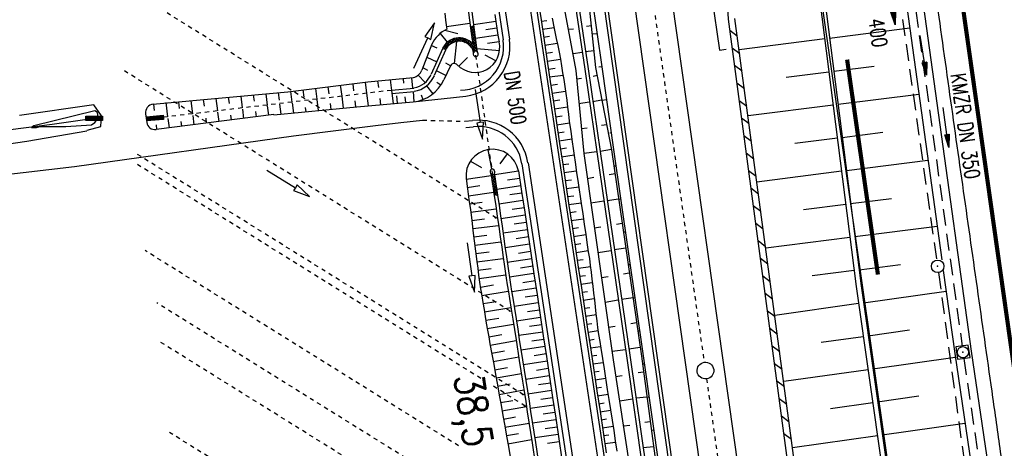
# Model space of a CAD drawing. Extents: x 446388 to 447135, y 445359 to 446567.
# Tile 68 of 80: x 446449 to 446567, y 446232 to 446283. Entities that reach past the tile are written whole.
import ezdxf
from ezdxf.enums import TextEntityAlignment as Align

# ---------------------------------------------------------------- set-up
doc = ezdxf.new("R2010")
doc.units = 0
doc.header["$LTSCALE"] = 2
doc.header["$MEASUREMENT"] = 0
for name, pattern in [('ACAD_ISO03W100', [0.5, 0.25, -0.25]), ('ACAD_ISO05W100', [0.5, 0.25, -0.25]), ('ACAD_ISO10W100W', [0.5, 0.25, -0.25]), ('AUSGEZOGEN', [0]), ('GEMARKBAB', [3.7, 2, -0.5, 0.1, -0.5, 0.1, -0.5]), ('GESTRICH-X2', [1.5, 1, -0.5]), ('PUNKTX2', [0.5, 0.25, -0.25]), ('STRICHLINIEX2', [0.5, 0.25, -0.25])]:
    doc.linetypes.add(name, pattern=pattern)
doc.layers.get('0').update_dxf_attribs({"linetype": 'AUSGEZOGEN'})
for name, color, linetype in [('202-GEMARKGRZ', 7, 'GEMARKBAB'), ('202-GRENZL-BAB', 7, 'AUSGEZOGEN'), ('BOESCHG', 250, 'AUSGEZOGEN'), ('DB-Ausläufe_Dränageleitungen', 15, 'CONTINUOUS'), ('DB-Bahnachse', 7, 'CONTINUOUS'), ('DB-Beschriftung', 15, 'CONTINUOUS'), ('DB-Bestand', 8, 'CONTINUOUS'), ('DB-Gleisachse', 7, 'CONTINUOUS'), ('DB-GRABEN', 15, 'AUSGEZOGEN'), ('DB-Kabelanlagen', 15, 'CONTINUOUS'), ('DB-Vorhandene_Dränageleitungen', 15, 'CONTINUOUS'), ('DB-Wegboeschungen', 15, 'CONTINUOUS'), ('DB-Wege', 15, 'CONTINUOUS'), ('FBRTOP', 250, 'AUSGEZOGEN'), ('KANAL', 7, 'GESTRICH-X2'), ('MULDE', 250, 'AUSGEZOGEN'), ('PFEIL', 7, 'CONTINUOUS'), ('PFEILTOP', 200, 'AUSGEZOGEN'), ('Rinne', 200, 'CONTINUOUS'), ('SCHSYMBOL', 200, 'AUSGEZOGEN'), ('TEXTO', 4, 'CONTINUOUS')]:
    doc.layers.add(name, color=color, linetype=linetype)
doc.styles.add('ROMANS', font='romans.shx', dxfattribs={"width": 0.8})

# ---------------------------------------------------------------- blocks, each defined once
blk = doc.blocks.new('GST')
at = {"color": 0}
blk.add_circle((0, 0), 0.75, dxfattribs=at)
blk.add_point((0, 0), dxfattribs=at)
blk = doc.blocks.new('10')
blk.add_blockref('GST', (0, 0))
blk = doc.blocks.new('20')
blk.add_lwpolyline([(-0.75, -0.75), (0.75, -0.75), (0.75, 0.75), (-0.75, 0.75)], close=True)
blk.add_circle((0, 0), 0.676)
blk.add_point((0, 0))
blk = doc.blocks.new('PFEIL2')
at = {"color": 0}
for p, q in [((0.88, 0), (-2.4, -0.01)), ((0.88, -0.27), (0.88, 0.28)), ((0.88, 0.28), (2.43, 0.01)), ((0.91, 0.27), (0.88, 0.26)), ((0.97, 0.26), (0.88, 0.25)), ((1.02, 0.25), (0.88, 0.23)), ((1.07, 0.24), (0.88, 0.21)), ((1.13, 0.23), (0.88, 0.19)), ((1.18, 0.22), (0.88, 0.17)), ((1.24, 0.21), (0.88, 0.15)), ((1.29, 0.21), (0.88, 0.14)), ((1.34, 0.2), (0.88, 0.12)), ((1.4, 0.19), (0.88, 0.1)), ((1.45, 0.18), (0.88, 0.08)), ((1.51, 0.17), (0.88, 0.06)), ((1.56, 0.16), (0.88, 0.04)), ((1.61, 0.15), (0.88, 0.02)), ((1.67, 0.14), (0.88, 0.01)), ((1.72, 0.13), (0.88, -0.01)), ((1.78, 0.12), (0.88, -0.03)), ((1.83, 0.11), (0.88, -0.05)), ((1.88, 0.1), (0.88, -0.07)), ((1.94, 0.09), (0.88, -0.09)), ((2.05, 0.08), (0.88, -0.12)), ((1.99, 0.08), (0.88, -0.11)), ((2.1, 0.07), (0.88, -0.14)), ((2.15, 0.06), (0.88, -0.16)), ((2.21, 0.05), (0.88, -0.18)), ((2.26, 0.04), (0.88, -0.2)), ((2.32, 0.03), (0.88, -0.22)), ((2.37, 0.02), (0.88, -0.23)), ((2.42, 0.01), (0.88, -0.25)), ((2.43, 0.01), (0.88, -0.27))]:
    blk.add_line(p, q, dxfattribs=at)
blk = doc.blocks.new('PRIM_T01_20')
at = {"layer": 'DB-Bestand', "color": 253, "linetype": 'Continuous'}
for points in [[(623.22, 88.81), (623.71, 88.74), (623.43, 86.76), (622.94, 86.83), (623.22, 88.81)], [(623.3, 88.8), (623.02, 86.82)], [(623.1, 86.81), (623.38, 88.79)], [(623.47, 88.78), (623.19, 86.8)], [(623.27, 86.79), (623.55, 88.77)], [(623.63, 88.76), (623.35, 86.78)]]:
    blk.add_lwpolyline(points, dxfattribs=at)
blk = doc.blocks.new('AUDIT_I_100816102112-0')
at = {"layer": 'DB-Beschriftung', "color": 201, "linetype": 'Continuous', "xscale": 999.9999999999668, "yscale": 1000, "zscale": 1000, "rotation": 4.999999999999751}
blk.add_blockref('PRIM_T01_20', (-504487, -292861), dxfattribs=at)
blk = doc.blocks.new('PRIM_T01_19')
at = {"layer": 'DB-Bestand', "color": 253, "linetype": 'Continuous'}
for points in [[(622.94, 81.35), (623.43, 81.28), (623.15, 79.29), (622.66, 79.36), (622.94, 81.35)], [(623.02, 81.33), (622.74, 79.35)], [(622.82, 79.34), (623.1, 81.32)], [(623.18, 81.31), (622.9, 79.33)], [(622.99, 79.32), (623.27, 81.3)], [(623.35, 81.29), (623.07, 79.31)]]:
    blk.add_lwpolyline(points, dxfattribs=at)
blk = doc.blocks.new('*X489')
at = {"color": 0, "linetype": 'ByBlock'}
for p, q in [((768587, 27544), (768564, 27567)), ((768634, 27551), (769041, 27957)), ((768644, 27879), (768721, 27956)), ((768893, 27557), (768693, 27757)), ((769209, 27558), (768812, 27956)), ((768958, 27557), (769361, 27959)), ((769526, 27560), (769128, 27958)), ((769279, 27559), (769681, 27961)), ((769842, 27562), (769444, 27960)), ((769599, 27561), (770001, 27963)), ((770158, 27564), (769761, 27962)), ((769919, 27563), (770321, 27965)), ((770475, 27566), (770077, 27964)), ((770239, 27565), (770641, 27967)), ((770791, 27568), (770393, 27965)), ((770559, 27566), (770961, 27969)), ((771107, 27570), (770710, 27967)), ((770879, 27568), (771163, 27852)), ((771163, 27832), (771026, 27969))]:
    blk.add_line(p, q, dxfattribs=at)
blk = doc.blocks.new('*X490')
at = {"color": 0, "linetype": 'ByBlock'}
for p, q in [((750657, 27711), (750916, 27970)), ((750741, 27571), (750657, 27656)), ((751061, 27569), (750659, 27972)), ((750835, 27571), (751232, 27968)), ((751382, 27567), (750979, 27970)), ((751151, 27569), (751548, 27966)), ((751702, 27565), (751299, 27968)), ((751467, 27567), (751864, 27964)), ((752023, 27563), (751620, 27965)), ((751783, 27564), (752180, 27961)), ((752343, 27560), (751940, 27963)), ((751946, 26455), (753444, 27953)), ((752099, 27562), (752496, 27959)), ((752664, 27558), (752261, 27961)), ((752663, 26922), (752380, 27205)), ((752390, 27216), (752565, 27392)), ((752415, 27560), (752812, 27957)), ((752820, 27083), (752537, 27366)), ((753195, 27345), (752581, 27959)), ((752997, 27225), (752711, 27511)), ((752731, 27558), (753128, 27955)), ((753415, 27443), (752902, 27956)), ((753104, 27294), (753776, 27967)), ((753663, 27513), (753222, 27954)), ((753672, 27822), (753543, 27952)), ((753635, 27507), (753730, 27602)), ((753845, 27968), (753838, 27975)), ((751831, 25703), (752275, 26147)), ((751850, 26040), (752488, 26678)), ((752231, 25763), (751864, 26130)), ((752257, 26056), (751925, 26388)), ((752320, 26311), (752010, 26621)), ((752412, 26537), (752115, 26833)), ((752527, 26740), (752239, 27028)), ((752263, 25413), (751833, 25843)), ((752430, 24928), (751844, 25514)), ((751857, 25411), (752231, 25785)), ((751914, 25150), (752250, 25486)), ((752985, 24055), (751925, 25115)), ((751996, 24914), (752309, 25226)), ((752099, 24698), (752397, 24996)), ((752220, 24501), (752509, 24790)), ((752780, 23941), (752221, 24501)), ((752359, 24321), (752643, 24605)), ((752513, 24158), (752796, 24441)), ((752685, 24011), (752970, 24297)), ((752872, 23881), (752885, 23893))]:
    blk.add_line(p, q, dxfattribs=at)

msp = doc.modelspace()

# ---------------------------------------------------------------- linework, layer by layer
at = {"layer": '202-GEMARKGRZ', "const_width": 0.5, "flags": 128}
msp.add_lwpolyline([(446552.24, 446252.36), (446548.55, 446278.13)], dxfattribs=at)
at = {"layer": '202-GRENZL-BAB', "flags": 128}
msp.add_lwpolyline([(446564.49, 446152.69), (446518.12, 446476.41)], dxfattribs=at)
at = {"layer": 'BOESCHG'}
for p, q in [((446546.45, 446280.72), (446556.05, 446281.94)), ((446535.61, 446279.35), (446545.87, 446280.65)), ((446545.86, 446280.65), (446545.87, 446280.65)), ((446541.26, 446276.03), (446546.37, 446276.68)), ((446546.37, 446276.68), (446546.37, 446276.68)), ((446546.95, 446276.75), (446551.78, 446277.36)), ((446547.46, 446272.78), (446557.15, 446274.01)), ((446536.68, 446271.42), (446546.87, 446272.72)), ((446546.87, 446272.72), (446546.87, 446272.72)), ((446542.29, 446268.1), (446547.38, 446268.75)), ((446547.38, 446268.75), (446547.38, 446268.75)), ((446547.96, 446268.81), (446552.83, 446269.43)), ((446548.47, 446264.85), (446558.24, 446266.09)), ((446537.74, 446263.49), (446547.88, 446264.78)), ((446547.88, 446264.78), (446547.88, 446264.78)), ((446548.97, 446260.88), (446553.88, 446261.5)), ((446543.33, 446260.17), (446548.39, 446260.81)), ((446548.39, 446260.81), (446548.39, 446260.81)), ((446549.48, 446256.91), (446559.34, 446258.16)), ((446538.8, 446255.56), (446548.89, 446256.84)), ((446548.89, 446256.84), (446548.89, 446256.84)), ((446549.98, 446252.94), (446554.93, 446253.57)), ((446544.36, 446252.24), (446549.4, 446252.88)), ((446549.4, 446252.88), (446549.4, 446252.88)), ((446550.51, 446248.98), (446560.41, 446250.38)), ((446539.88, 446247.48), (446549.93, 446248.91)), ((446549.93, 446248.91), (446549.93, 446248.91)), ((446545.45, 446244.24), (446550.49, 446244.95)), ((446550.49, 446244.95), (446550.49, 446244.95)), ((446551.08, 446245.02), (446556.02, 446245.72)), ((446551.64, 446241.06), (446561.51, 446242.46)), ((446540.95, 446239.56), (446551.06, 446240.99)), ((446551.05, 446240.99), (446551.06, 446240.99)), ((446552.2, 446237.1), (446557.15, 446237.8)), ((446546.55, 446236.31), (446551.62, 446237.03)), ((446551.62, 446237.03), (446551.62, 446237.03)), ((446552.76, 446233.14), (446562.67, 446234.55)), ((446542.01, 446231.63), (446552.18, 446233.07)), ((446552.18, 446233.07), (446552.18, 446233.07))]:
    msp.add_line(p, q, dxfattribs=at)
msp.add_lwpolyline([(446518.3, 446501.68), (446524.13, 446462.78), (446528.37, 446430.85), (446535.96, 446378.31), (446541.1, 446341.39), (446544.69, 446289.89), (446549.65, 446250.91), (446555.95, 446206.57), (446561.84, 446164.28), (446568.22, 446118.01), (446572.87, 446085.75, 0.000201), (446572.87, 446085.75), (446579.92, 446037.14), (446587.41, 445984.89), (446591.43, 445950.43)], format="xyb", dxfattribs=at)
msp.add_lwpolyline([(446518.89, 446501.77), (446524.71, 446462.86), (446528.96, 446430.93), (446536.54, 446378.4), (446541.69, 446341.46), (446545.28, 446289.94), (446550.23, 446250.99), (446556.53, 446206.65), (446562.43, 446164.36), (446568.8, 446118.09), (446573.45, 446085.84), (446580.5, 446037.22), (446587.99, 445984.97), (446592.02, 445950.5)], dxfattribs=at)
at = {"layer": 'DB-Ausläufe_Dränageleitungen', "linetype": 'Continuous'}
for centre in [(446506.45, 446259.17), (446508.12, 446247.99), (446509.7, 446237.97), (446509.91, 446236.62)]:
    msp.add_ellipse(centre, major_axis=(-0.0644, 0.0384), ratio=0.5, start_param=3.141593, end_param=9.424778, dxfattribs=at)
at = {"layer": 'DB-Bahnachse', "linetype": 'ACAD_ISO10W100W'}
for p, q in [((446517.67, 446338.87), (446531.42, 446241.84)), ((446531.7, 446239.86), (446545.46, 446142.83))]:
    msp.add_line(p, q, dxfattribs=at)
at = {"layer": 'DB-Bahnachse', "linetype": 'Continuous'}
msp.add_ellipse((446531.57, 446240.85), major_axis=(-0.707, 0.707), ratio=1, start_param=2.496493, end_param=8.779678, dxfattribs=at)
at = {"layer": 'DB-Bestand', "linetype": 'Continuous'}
for p, q in [((446481.53, 446274.27), (446491.13, 446275.47)), ((446490.79, 446275.43), (446490.96, 446274.1)), ((446491.13, 446275.47), (446496.56, 446275.98)), ((446492.28, 446275.58), (446492.38, 446274.79)), ((446493.77, 446275.72), (446493.93, 446274.45)), ((446495.33, 446275.84), (446495.39, 446275.31)), ((446496.33, 446275.94), (446496.47, 446274.72)), ((446465.36, 446272.79), (446481.53, 446274.27)), ((446481.86, 446274.31), (446482.02, 446273.04)), ((446483.34, 446274.5), (446483.45, 446273.65)), ((446484.83, 446274.69), (446485, 446273.4)), ((446486.32, 446274.87), (446486.43, 446274.03)), ((446487.81, 446275.06), (446487.98, 446273.75)), ((446489.3, 446275.24), (446489.4, 446274.41)), ((446493.93, 446274.49), (446496.63, 446274.73)), ((446493.93, 446274.45), (446494.14, 446272.86)), ((446493.98, 446274.09), (446496.68, 446274.33)), ((446496.68, 446273.09), (446496.58, 446274.32)), ((446468.41, 446273.07), (446468.51, 446272.27)), ((446469.9, 446273.2), (446470.1, 446271.63)), ((446471.39, 446273.34), (446471.5, 446272.55)), ((446472.89, 446273.48), (446473.08, 446271.99)), ((446474.38, 446273.62), (446474.48, 446272.87)), ((446475.88, 446273.75), (446476.06, 446272.35)), ((446477.37, 446273.89), (446477.47, 446273.15)), ((446478.87, 446274.03), (446479.04, 446272.69)), ((446480.36, 446274.17), (446480.48, 446273.27)), ((446485, 446273.34), (446485.17, 446272.02)), ((446487.98, 446273.75), (446488.16, 446272.31)), ((446489.56, 446273.2), (446489.65, 446272.46)), ((446489.78, 446272.47), (446496.55, 446273.07)), ((446490.96, 446274.1), (446491.15, 446272.59)), ((446492.55, 446273.48), (446492.64, 446272.73)), ((446494.68, 446272.92), (446494.6, 446273.79)), ((446495.68, 446272.99), (446495.6, 446273.68)), ((446496.55, 446273.07), (446502.84, 446273.75)), ((446458.26, 446272.71), (446449.38, 446271.42)), ((446458.4, 446272), (446451.1, 446270.2)), ((446459.19, 446271.41), (446458.26, 446272.71)), ((446458.7, 446271.8), (446458.4, 446272)), ((446465.42, 446272.79), (446465.51, 446272.05)), ((446466.9, 446272.98), (446467.12, 446271.28)), ((446476.08, 446272.21), (446476.22, 446271.08)), ((446477.63, 446271.9), (446477.71, 446271.27)), ((446479.05, 446272.59), (446479.19, 446271.46)), ((446479.85, 446271.5), (446489.78, 446272.47)), ((446480.54, 446272.78), (446480.69, 446271.58)), ((446482.03, 446272.96), (446482.19, 446271.73)), ((446483.61, 446272.41), (446483.68, 446271.87)), ((446486.58, 446272.87), (446486.67, 446272.17)), ((446453.3, 446270.38), (446458.3, 446271.1)), ((446458.4, 446270.6), (446458.8, 446271.1)), ((446458.8, 446271.2), (446458.7, 446271.8)), ((446458.8, 446271.1), (446458.8, 446271.2)), ((446459.11, 446270.11), (446459.19, 446271.41)), ((446464.47, 446271.65), (446464.61, 446270.6)), ((446479.85, 446271.55), (446465.73, 446269.75)), ((446467.15, 446271.07), (446467.29, 446269.95)), ((446468.71, 446270.7), (446468.78, 446270.14)), ((446470.12, 446271.45), (446470.27, 446270.33)), ((446471.68, 446271.12), (446471.75, 446270.52)), ((446473.1, 446271.83), (446473.24, 446270.71)), ((446474.66, 446271.48), (446474.73, 446270.9)), ((446495.05, 446270.61), (446497.68, 446270.87)), ((446443.9, 446269.19), (446453.3, 446270.38)), ((446450.26, 446268.36), (446457.45, 446269.61)), ((446451.1, 446270.2), (446450.8, 446270)), ((446450.8, 446270), (446451.4, 446270)), ((446451.4, 446270), (446451.8, 446270.1)), ((446451.8, 446270.1), (446454.9, 446270.1)), ((446454.9, 446270.1), (446458, 446270.3)), ((446457.46, 446269.67), (446459.11, 446270.11)), ((446458, 446270.3), (446458.4, 446270.6)), ((446465.73, 446270.32), (446465.8, 446269.76)), ((446482.2, 446269), (446492.03, 446270.24)), ((446492.03, 446270.24), (446495.05, 446270.61)), ((446440.62, 446266.98), (446450.26, 446268.36)), ((446455.97, 446265.32), (446482.2, 446269)), ((446431.65, 446262.43), (446455.97, 446265.32))]:
    msp.add_line(p, q, dxfattribs=at)
at = {"layer": 'DB-Bestand', "linetype": 'ACAD_ISO05W100'}
msp.add_line((446493.93, 446274.45), (446465.85, 446271.13), dxfattribs=at)
at = {"layer": 'DB-Bestand', "linetype": 'Continuous'}
for centre, start_param, end_param in [((446465.46, 446271.79), -0.693565, 0.925696), ((446465.6, 446270.74), 0.925696, 2.483001)]:
    msp.add_ellipse(centre, major_axis=(-0.707, 0.707), ratio=1, start_param=start_param, end_param=end_param, dxfattribs=at)
at = {"layer": 'DB-Gleisachse', "linetype": 'Continuous'}
for p, q in [((446502.98, 446426.48), (446544.71, 446132.09)), ((446507.44, 446427.11), (446549.16, 446132.74))]:
    msp.add_line(p, q, dxfattribs=at)
at = {"layer": 'DB-GRABEN', "linetype": 'Continuous'}
for p, q in [((446531.15, 446294.12), (446533.25, 446279.27)), ((446516.85, 446292.12), (446518.4, 446277.17)), ((446517.05, 446292.12), (446519.15, 446277.27)), ((446513.3, 446291.57), (446516.05, 446276.82)), ((446514.9, 446291.82), (446517.1, 446276.97)), ((446515.3, 446291.87), (446517.5, 446277.02)), ((446515.15, 446281.77), (446515.75, 446281.82)), ((446517.9, 446282.17), (446517.3, 446282.12)), ((446518.6, 446281.22), (446518, 446281.17)), ((446516.8, 446278.97), (446515.7, 446278.82)), ((446518.2, 446279.17), (446517.2, 446279.07)), ((446533.25, 446279.27), (446534.05, 446279.37)), ((446516.05, 446276.82), (446517, 446266.87)), ((446517.1, 446276.97), (446518.55, 446267.07)), ((446517.5, 446277.02), (446518.95, 446267.12)), ((446518.4, 446277.17), (446520.3, 446267.32)), ((446519.15, 446277.27), (446518.8, 446277.22)), ((446519.15, 446277.27), (446520.55, 446267.37)), ((446516.15, 446275.82), (446516.7, 446275.92)), ((446518.6, 446276.22), (446518.1, 446276.12)), ((446519.15, 446273.27), (446518.05, 446273.07)), ((446519.75, 446273.32), (446519.15, 446273.22)), ((446517.65, 446273.02), (446516.4, 446272.82)), ((446516.7, 446269.87), (446517.4, 446269.97)), ((446519.75, 446270.32), (446519.1, 446270.22)), ((446520.3, 446269.37), (446520.1, 446269.32)), ((446520.3, 446267.37), (446518.95, 446267.12)), ((446520.3, 446267.32), (446523.9, 446242.57)), ((446520.55, 446267.37), (446524.1, 446242.62)), ((446518.55, 446267.07), (446517, 446266.87)), ((446517, 446266.87), (446520.5, 446242.12)), ((446518.55, 446267.07), (446522.15, 446242.32)), ((446518.95, 446267.12), (446522.55, 446242.42)), ((446520.85, 446265.37), (446520.6, 446265.37)), ((446517.4, 446263.87), (446518.2, 446264.02)), ((446520.75, 446264.42), (446520.05, 446264.32)), ((446521.15, 446261.42), (446519.8, 446261.22)), ((446521.4, 446261.42), (446521.3, 446261.42)), ((446519.4, 446261.17), (446517.85, 446260.92)), ((446518.25, 446257.97), (446519.05, 446258.07)), ((446521.6, 446258.47), (446520.9, 446258.37)), ((446522, 446257.47), (446521.75, 446257.42)), ((446522.05, 446255.52), (446520.65, 446255.32)), ((446520.25, 446255.22), (446518.7, 446254.97)), ((446522.55, 446253.52), (446522.45, 446253.52)), ((446519.1, 446252.02), (446519.9, 446252.12)), ((446522.45, 446252.52), (446521.75, 446252.42)), ((446522.9, 446249.57), (446521.5, 446249.37)), ((446523.1, 446249.57), (446522.9, 446249.52)), ((446521.1, 446249.27), (446519.55, 446249.02)), ((446519.95, 446246.07), (446520.75, 446246.17)), ((446523.3, 446246.57), (446522.65, 446246.47)), ((446523.65, 446245.57), (446523.55, 446245.57)), ((446523.75, 446243.62), (446522.4, 446243.42)), ((446522, 446243.32), (446520.4, 446243.12)), ((446522.55, 446242.42), (446525.28, 446223.39)), ((446523.9, 446242.57), (446527.25, 446217.82)), ((446524.1, 446242.62), (446527.6, 446217.87)), ((446520.5, 446242.12), (446524.35, 446217.42)), ((446522.15, 446242.32), (446524.87, 446223.38)), ((446524.2, 446241.62), (446524.05, 446241.62)), ((446520.8, 446240.12), (446521.6, 446240.27)), ((446524.15, 446240.67), (446523.5, 446240.57)), ((446524.55, 446237.67), (446523.25, 446237.52)), ((446524.8, 446237.67), (446524.7, 446237.67)), ((446522.85, 446237.42), (446521.3, 446237.17)), ((446521.75, 446234.22), (446522.5, 446234.32)), ((446524.95, 446234.72), (446524.3, 446234.62)), ((446525.35, 446233.72), (446525.1, 446233.67)), ((446525.35, 446231.72), (446524.1, 446231.57))]:
    msp.add_line(p, q, dxfattribs=at)
at = {"layer": 'DB-Kabelanlagen', "linetype": 'Continuous'}
for p, q in [((446499.37, 446425.97), (446556.63, 446021.94)), ((446499.76, 446426.02), (446557.03, 446021.99))]:
    msp.add_line(p, q, dxfattribs=at)
at = {"layer": 'DB-Vorhandene_Dränageleitungen', "linetype": 'ACAD_ISO03W100'}
for p, q in [((446506.52, 446259.14), (446460.04, 446288.1)), ((446508.19, 446247.96), (446461.83, 446276.85)), ((446509.77, 446237.94), (446463.41, 446266.83)), ((446504.66, 446239.9), (446463.18, 446265.75)), ((446501.99, 446231.82), (446464.41, 446255.24)), ((446512.62, 446219.8), (446465.84, 446248.95)), ((446513.41, 446214.87), (446466.09, 446244.36)), ((446509.98, 446236.59), (446505.82, 446239.18)), ((446515.25, 446203.57), (446467.35, 446233.42))]:
    msp.add_line(p, q, dxfattribs=at)
at = {"layer": 'DB-Vorhandene_Dränageleitungen', "linetype": 'Continuous'}
for p, q in [((446479.02, 446264.86), (446482.43, 446262.76)), ((446482.43, 446262.76), (446482.22, 446262.42)), ((446482.22, 446262.42), (446484.13, 446261.71)), ((446482.64, 446263.1), (446482.43, 446262.76)), ((446484.13, 446261.71), (446482.64, 446263.1))]:
    msp.add_line(p, q, dxfattribs=at)
at = {"layer": 'DB-Wegboeschungen', "linetype": 'Continuous'}
for p, q in [((446500.32, 446283.69), (446500.43, 446282.87)), ((446503.13, 446284.12), (446503.46, 446281.64)), ((446503.52, 446284.18), (446503.86, 446281.7)), ((446511.68, 446284.14), (446511.87, 446282.9)), ((446499.12, 446282.55), (446497.93, 446280.89)), ((446498.65, 446280.56), (446499.12, 446282.55)), ((446500.43, 446282.87), (446500.55, 446282.04)), ((446500.54, 446282.1), (446503.34, 446282.52)), ((446506.47, 446282.72), (446503.78, 446282.31)), ((446506.34, 446283.54), (446506.47, 446282.72)), ((446506.47, 446282.72), (446506.59, 446281.9)), ((446511.87, 446282.9), (446512.24, 446280.43)), ((446511.89, 446282.73), (446512.56, 446282.83)), ((446513.2, 446283.11), (446513.45, 446281.88)), ((446500.35, 446281.66), (446501.91, 446281.27)), ((446500.55, 446282.04), (446500.59, 446281.78)), ((446503.46, 446281.64), (446503.68, 446280.04)), ((446503.86, 446281.7), (446504.19, 446279.21)), ((446506.59, 446281.9), (446505.24, 446281.69)), ((446506.59, 446281.9), (446506.71, 446281.08)), ((446512.03, 446281.78), (446513.43, 446281.98)), ((446513.45, 446281.88), (446513.7, 446280.65)), ((446496.62, 446277.09), (446498.29, 446280.73)), ((446497.93, 446280.89), (446498.29, 446280.73)), ((446498.29, 446280.73), (446498.65, 446280.56)), ((446499.78, 446281.27), (446500.63, 446280.21)), ((446501.51, 446277.67), (446501.77, 446280.32)), ((446506.71, 446281.08), (446504, 446280.67)), ((446506.84, 446280.26), (446505.47, 446280.05)), ((446506.71, 446281.08), (446506.84, 446280.26)), ((446512.18, 446280.82), (446512.9, 446280.93)), ((446512.24, 446280.43), (446512.61, 446277.96)), ((446513.7, 446280.65), (446513.87, 446279.83)), ((446498.8, 446279.97), (446497.58, 446276.86)), ((446500.05, 446279.42), (446498.71, 446276.37)), ((446498.75, 446279.84), (446499.37, 446279.55)), ((446500.41, 446279.26), (446499.08, 446276.21)), ((446503.8, 446279.03), (446503.8, 446278.93)), ((446506.9, 446279.19), (446504.16, 446279.42)), ((446504.19, 446279.21), (446504.25, 446279)), ((446512.32, 446279.87), (446513.82, 446280.09)), ((446512.47, 446278.91), (446513.24, 446279.03)), ((446513.87, 446279.83), (446514.04, 446279.02)), ((446514.04, 446279.02), (446514.19, 446278.2)), ((446498.2, 446278.44), (446499.37, 446277.87)), ((446502.03, 446277.33), (446503.04, 446278.37)), ((446506.45, 446277.97), (446505.17, 446278.68)), ((446512.61, 446277.96), (446514.2, 446278.19)), ((446512.61, 446277.96), (446512.98, 446275.49)), ((446514.19, 446278.2), (446514.33, 446277.38)), ((446497.7, 446277.17), (446498.26, 446276.88)), ((446500.45, 446276.22), (446499.34, 446276.8)), ((446501.02, 446277.39), (446500.21, 446275.71)), ((446501.02, 446277.39), (446500.44, 446277.69)), ((446512.75, 446277), (446513.56, 446277.12)), ((446514.33, 446277.38), (446514.46, 446276.55)), ((446497.15, 446276.28), (446498, 446275.39)), ((446499.37, 446275.44), (446499.88, 446275.11)), ((446512.9, 446276.05), (446514.51, 446276.28)), ((446512.98, 446275.49), (446513.35, 446273.02)), ((446514.46, 446276.55), (446514.59, 446275.73)), ((446514.59, 446275.73), (446514.72, 446274.91)), ((446498.15, 446275), (446498.9, 446274.02)), ((446503.98, 446274.55), (446504.57, 446270.59)), ((446513.04, 446275.09), (446513.85, 446275.21)), ((446513.19, 446274.13), (446514.8, 446274.37)), ((446514.72, 446274.91), (446514.84, 446274.08)), ((446497.49, 446273.92), (446497.71, 446273.34)), ((446513.33, 446273.18), (446514.13, 446273.3)), ((446514.84, 446274.08), (446514.96, 446273.26)), ((446514.96, 446273.26), (446515.06, 446272.43)), ((446513.35, 446273.02), (446513.73, 446270.54)), ((446513.47, 446272.22), (446515.06, 446272.46)), ((446515.06, 446272.43), (446515.16, 446271.6)), ((446513.62, 446271.27), (446514.4, 446271.38)), ((446515.16, 446271.6), (446515.26, 446270.77)), ((446515.26, 446270.77), (446515.42, 446269.53)), ((446504.57, 446270.59), (446504.17, 446270.53)), ((446504.17, 446270.53), (446504.86, 446268.61)), ((446504.96, 446270.65), (446504.57, 446270.59)), ((446504.86, 446268.61), (446504.96, 446270.65)), ((446513.73, 446270.54), (446514.1, 446268.07)), ((446513.76, 446270.31), (446515.29, 446270.54)), ((446515.42, 446269.53), (446515.58, 446268.29)), ((446513.9, 446269.36), (446514.66, 446269.47)), ((446514.05, 446268.4), (446515.54, 446268.62)), ((446505.49, 446267.33), (446505.94, 446265.03)), ((446514.1, 446268.07), (446514.47, 446265.6)), ((446514.19, 446267.45), (446514.93, 446267.55)), ((446515.58, 446268.29), (446515.7, 446267.47)), ((446515.7, 446267.47), (446515.82, 446266.65)), ((446507.8, 446266.85), (446506.95, 446265.65)), ((446514.34, 446266.49), (446515.82, 446266.71)), ((446515.82, 446266.65), (446515.95, 446265.82)), ((446503.4, 446265.96), (446504.74, 446265.18)), ((446509.16, 446264.8), (446509.53, 446262.33)), ((446514.47, 446265.6), (446514.84, 446263.13)), ((446514.48, 446265.54), (446515.22, 446265.64)), ((446514.62, 446264.58), (446516.1, 446264.8)), ((446515.95, 446265.82), (446516.13, 446264.58)), ((446502.89, 446263.86), (446503.06, 446262.62)), ((446502.9, 446263.81), (446505.91, 446264.23)), ((446505.9, 446264.3), (446505.84, 446264.49)), ((446505.9, 446264.3), (446506.26, 446261.83)), ((446506.29, 446264.36), (446506.29, 446264.55)), ((446506.29, 446264.37), (446506.66, 446261.89)), ((446509.17, 446264.76), (446506.3, 446264.32)), ((446509.3, 446263.88), (446507.86, 446263.66)), ((446514.77, 446263.62), (446515.5, 446263.73)), ((446516.13, 446264.58), (446516.31, 446263.35)), ((446503.03, 446262.81), (446504.54, 446263.02)), ((446503.06, 446262.62), (446503.23, 446261.38)), ((446509.43, 446263), (446506.56, 446262.57)), ((446514.84, 446263.13), (446515.21, 446260.65)), ((446514.91, 446262.67), (446516.38, 446262.88)), ((446516.31, 446263.35), (446516.68, 446260.87)), ((446503.17, 446261.82), (446506.2, 446262.24)), ((446503.23, 446261.38), (446503.4, 446260.14)), ((446506.26, 446261.83), (446506.44, 446260.6)), ((446506.66, 446261.89), (446506.84, 446260.66)), ((446509.7, 446261.25), (446506.81, 446260.82)), ((446509.57, 446262.13), (446508.13, 446261.91)), ((446509.53, 446262.33), (446509.91, 446259.86)), ((446515.06, 446261.71), (446515.79, 446261.82)), ((446503.3, 446260.84), (446504.83, 446261.04)), ((446503.4, 446260.14), (446503.56, 446258.9)), ((446503.43, 446259.85), (446506.49, 446260.24)), ((446506.44, 446260.6), (446506.62, 446259.36)), ((446506.84, 446260.66), (446507.02, 446259.42)), ((446509.83, 446260.37), (446508.39, 446260.16)), ((446515.2, 446260.76), (446516.66, 446260.97)), ((446515.21, 446260.65), (446515.59, 446258.18)), ((446516.68, 446260.87), (446516.86, 446259.64)), ((446503.56, 446258.86), (446505.1, 446259.05)), ((446503.56, 446258.9), (446503.71, 446257.66)), ((446506.62, 446259.36), (446506.8, 446258.12)), ((446507.02, 446259.42), (446507.2, 446258.18)), ((446509.96, 446259.5), (446507.07, 446259.06)), ((446509.91, 446259.86), (446510.28, 446257.38)), ((446515.34, 446259.8), (446516.07, 446259.91)), ((446515.49, 446258.85), (446516.95, 446259.06)), ((446516.86, 446259.64), (446517.04, 446258.4)), ((446503.69, 446257.87), (446506.78, 446258.25)), ((446506.8, 446258.12), (446506.98, 446256.89)), ((446507.2, 446258.18), (446507.37, 446256.95)), ((446510.23, 446257.74), (446507.32, 446257.31)), ((446510.09, 446258.62), (446508.64, 446258.4)), ((446515.59, 446258.18), (446515.96, 446255.71)), ((446515.63, 446257.89), (446516.36, 446258)), ((446517.04, 446258.4), (446517.23, 446257.16)), ((446503.71, 446257.66), (446503.87, 446256.42)), ((446503.81, 446256.87), (446505.37, 446257.07)), ((446506.98, 446256.89), (446507.16, 446255.65)), ((446507.37, 446256.95), (446507.55, 446255.71)), ((446510.36, 446256.87), (446508.9, 446256.65)), ((446510.28, 446257.38), (446510.65, 446254.91)), ((446515.77, 446256.94), (446517.23, 446257.15)), ((446517.23, 446257.16), (446517.41, 446255.93)), ((446503.01, 446256.16), (446503.59, 446252.21)), ((446503.87, 446256.42), (446504.02, 446255.18)), ((446503.94, 446255.88), (446507.07, 446256.27)), ((446507.16, 446255.65), (446507.33, 446254.41)), ((446507.55, 446255.71), (446507.73, 446254.47)), ((446510.49, 446255.99), (446507.57, 446255.55)), ((446515.92, 446255.98), (446516.64, 446256.09)), ((446515.96, 446255.71), (446516.33, 446253.24)), ((446517.41, 446255.93), (446517.53, 446255.1)), ((446504.02, 446255.18), (446504.18, 446253.94)), ((446504.06, 446254.89), (446505.64, 446255.08)), ((446504.19, 446253.89), (446507.35, 446254.28)), ((446507.33, 446254.41), (446507.45, 446253.59)), ((446507.73, 446254.47), (446507.84, 446253.65)), ((446510.75, 446254.24), (446507.82, 446253.79)), ((446510.62, 446255.11), (446509.16, 446254.89)), ((446510.65, 446254.91), (446511.02, 446252.44)), ((446516.06, 446255.02), (446517.51, 446255.24)), ((446516.21, 446254.07), (446516.93, 446254.17)), ((446517.53, 446255.1), (446517.66, 446254.28)), ((446517.66, 446254.28), (446517.77, 446253.45)), ((446504.18, 446253.94), (446504.28, 446253.11)), ((446504.28, 446253.11), (446504.39, 446252.28)), ((446504.31, 446252.89), (446505.9, 446253.09)), ((446507.45, 446253.59), (446507.56, 446252.76)), ((446507.84, 446253.65), (446507.96, 446252.82)), ((446510.89, 446253.36), (446509.41, 446253.14)), ((446516.33, 446253.24), (446516.7, 446250.77)), ((446516.35, 446253.11), (446517.79, 446253.32)), ((446517.77, 446253.45), (446517.87, 446252.63)), ((446503.59, 446252.21), (446503.2, 446252.15)), ((446503.2, 446252.15), (446503.88, 446250.23)), ((446503.99, 446252.26), (446503.59, 446252.21)), ((446503.88, 446250.23), (446503.99, 446252.26)), ((446504.39, 446252.28), (446504.5, 446251.46)), ((446504.44, 446251.87), (446507.63, 446252.32)), ((446507.56, 446252.76), (446507.68, 446251.94)), ((446507.68, 446251.94), (446507.81, 446251.11)), ((446507.96, 446252.82), (446508.08, 446252)), ((446511.02, 446252.48), (446508.07, 446252.04)), ((446508.08, 446252), (446508.21, 446251.17)), ((446511.02, 446252.44), (446511.4, 446249.97)), ((446516.49, 446252.16), (446517.2, 446252.26)), ((446517.87, 446252.63), (446517.97, 446251.8)), ((446504.5, 446251.46), (446504.63, 446250.63)), ((446504.6, 446250.86), (446506.18, 446251.11)), ((446504.63, 446250.63), (446504.77, 446249.81)), ((446507.81, 446251.11), (446507.95, 446250.29)), ((446508.21, 446251.17), (446508.34, 446250.35)), ((446511.28, 446250.73), (446508.35, 446250.29)), ((446511.15, 446251.61), (446509.68, 446251.38)), ((446516.64, 446251.2), (446518.01, 446251.4)), ((446516.7, 446250.77), (446517.08, 446248.29)), ((446517.97, 446251.8), (446518.06, 446250.97)), ((446518.06, 446250.97), (446518.16, 446250.14)), ((446504.76, 446249.86), (446507.93, 446250.38)), ((446504.77, 446249.81), (446504.91, 446248.99)), ((446507.95, 446250.29), (446508.08, 446249.47)), ((446508.08, 446249.47), (446508.28, 446248.23)), ((446508.34, 446250.35), (446508.48, 446249.53)), ((446508.48, 446249.53), (446508.68, 446248.29)), ((446511.41, 446249.85), (446509.95, 446249.63)), ((446511.4, 446249.97), (446511.77, 446247.49)), ((446516.78, 446250.25), (446517.45, 446250.34)), ((446516.93, 446249.29), (446518.24, 446249.48)), ((446518.16, 446250.14), (446518.26, 446249.31)), ((446504.91, 446248.99), (446505.04, 446248.17)), ((446504.93, 446248.87), (446506.51, 446249.13)), ((446505.09, 446247.88), (446508.25, 446248.4)), ((446511.54, 446248.98), (446508.64, 446248.54)), ((446508.68, 446248.29), (446508.87, 446247.06)), ((446517.07, 446248.34), (446517.71, 446248.43)), ((446517.08, 446248.29), (446517.45, 446245.82)), ((446518.26, 446249.31), (446518.36, 446248.49)), ((446518.36, 446248.49), (446518.45, 446247.66)), ((446505.04, 446248.17), (446505.17, 446247.34)), ((446505.17, 446247.34), (446505.31, 446246.52)), ((446505.25, 446246.89), (446506.83, 446247.15)), ((446508.28, 446248.23), (446508.48, 446247)), ((446511.81, 446247.22), (446508.91, 446246.79)), ((446511.68, 446248.1), (446510.23, 446247.88)), ((446511.77, 446247.49), (446512.14, 446245.02)), ((446517.21, 446247.38), (446518.46, 446247.56)), ((446518.45, 446247.66), (446518.55, 446246.83)), ((446505.31, 446246.52), (446505.45, 446245.7)), ((446505.42, 446245.89), (446508.57, 446246.43)), ((446508.48, 446247), (446508.67, 446245.76)), ((446508.87, 446247.06), (446509.07, 446245.82)), ((446511.94, 446246.35), (446510.5, 446246.13)), ((446517.36, 446246.42), (446517.97, 446246.51)), ((446518.55, 446246.83), (446518.65, 446246)), ((446518.65, 446246), (446518.77, 446245.18)), ((446505.45, 446245.7), (446505.6, 446244.88)), ((446505.6, 446244.9), (446507.16, 446245.17)), ((446505.6, 446244.88), (446505.75, 446244.06)), ((446508.67, 446245.76), (446508.87, 446244.53)), ((446509.07, 446245.82), (446509.26, 446244.59)), ((446512.07, 446245.47), (446509.19, 446245.04)), ((446512.14, 446245.02), (446512.51, 446242.55)), ((446517.45, 446245.82), (446517.82, 446243.35)), ((446517.5, 446245.47), (446518.7, 446245.64)), ((446518.77, 446245.18), (446518.9, 446244.35)), ((446505.75, 446244.06), (446505.97, 446242.83)), ((446505.78, 446243.91), (446508.88, 446244.46)), ((446508.87, 446244.53), (446509.26, 446242.06)), ((446509.26, 446244.59), (446509.66, 446242.12)), ((446512.34, 446243.72), (446509.47, 446243.29)), ((446512.2, 446244.59), (446510.77, 446244.38)), ((446517.64, 446244.51), (446518.24, 446244.6)), ((446517.79, 446243.56), (446519, 446243.73)), ((446518.9, 446244.35), (446519.03, 446243.53)), ((446505.96, 446242.92), (446507.5, 446243.2)), ((446505.97, 446242.83), (446506.2, 446241.6)), ((446506.14, 446241.94), (446509.2, 446242.48)), ((446512.47, 446242.84), (446511.04, 446242.62)), ((446512.51, 446242.55), (446512.88, 446240.08)), ((446517.82, 446243.35), (446518.19, 446240.88)), ((446517.93, 446242.6), (446518.54, 446242.69)), ((446519.03, 446243.53), (446519.23, 446242.3)), ((446506.2, 446241.6), (446506.42, 446240.37)), ((446506.31, 446240.95), (446507.83, 446241.22)), ((446509.26, 446242.06), (446509.46, 446240.83)), ((446509.66, 446242.12), (446509.85, 446240.89)), ((446512.6, 446241.96), (446509.75, 446241.53)), ((446518.08, 446241.65), (446519.3, 446241.83)), ((446519.23, 446242.3), (446519.42, 446241.06)), ((446506.42, 446240.37), (446506.64, 446239.14)), ((446506.49, 446239.96), (446509.51, 446240.5)), ((446509.46, 446240.83), (446509.65, 446239.59)), ((446509.85, 446240.89), (446510.05, 446239.65)), ((446512.86, 446240.21), (446510.03, 446239.78)), ((446512.73, 446241.09), (446511.31, 446240.87)), ((446512.88, 446240.08), (446513.26, 446237.61)), ((446518.19, 446240.88), (446518.56, 446238.41)), ((446518.22, 446240.69), (446518.84, 446240.78)), ((446519.42, 446241.06), (446519.81, 446238.59)), ((446506.64, 446239.14), (446506.86, 446237.91)), ((446506.67, 446238.98), (446508.17, 446239.25)), ((446509.65, 446239.59), (446509.84, 446238.36)), ((446510.05, 446239.65), (446510.24, 446238.42)), ((446513, 446239.33), (446511.58, 446239.12)), ((446518.36, 446239.74), (446519.6, 446239.92)), ((446518.51, 446238.78), (446519.13, 446238.87)), ((446506.84, 446237.99), (446509.82, 446238.52)), ((446506.86, 446237.91), (446507.08, 446236.68)), ((446509.84, 446238.36), (446510.03, 446237.12)), ((446510.24, 446238.42), (446510.43, 446237.18)), ((446513.13, 446238.46), (446510.3, 446238.03)), ((446518.56, 446238.41), (446518.94, 446235.93)), ((446518.65, 446237.82), (446519.9, 446238.01)), ((446519.81, 446238.59), (446520, 446237.36)), ((446507.02, 446237), (446508.49, 446237.27)), ((446507.08, 446236.68), (446507.3, 446235.44)), ((446507.19, 446236.02), (446510.12, 446236.54)), ((446510.03, 446237.12), (446510.22, 446235.89)), ((446510.43, 446237.18), (446510.62, 446235.95)), ((446513.39, 446236.7), (446510.57, 446236.28)), ((446513.26, 446237.58), (446511.85, 446237.37)), ((446513.26, 446237.61), (446513.63, 446235.13)), ((446518.8, 446236.87), (446519.42, 446236.96)), ((446520, 446237.36), (446520.2, 446236.12)), ((446507.3, 446235.44), (446507.52, 446234.21)), ((446507.37, 446235.03), (446508.82, 446235.29)), ((446510.22, 446235.89), (446510.41, 446234.65)), ((446510.62, 446235.95), (446510.81, 446234.71)), ((446513.52, 446235.83), (446512.11, 446235.61)), ((446518.94, 446235.91), (446520.2, 446236.1)), ((446518.94, 446235.93), (446519.31, 446233.46)), ((446520.2, 446236.12), (446520.58, 446233.65)), ((446507.52, 446234.21), (446507.74, 446232.98)), ((446507.55, 446234.05), (446510.43, 446234.56)), ((446510.41, 446234.65), (446510.8, 446232.18)), ((446510.81, 446234.71), (446511.19, 446232.24)), ((446513.66, 446234.95), (446510.84, 446234.53)), ((446513.63, 446235.13), (446514, 446232.66)), ((446519.08, 446234.96), (446519.72, 446235.05)), ((446519.23, 446234), (446520.5, 446234.19)), ((446507.73, 446233.06), (446509.16, 446233.31)), ((446507.74, 446232.98), (446507.96, 446231.75)), ((446513.92, 446233.2), (446511.11, 446232.77)), ((446513.79, 446234.07), (446512.38, 446233.86)), ((446519.31, 446233.46), (446519.68, 446230.99)), ((446519.37, 446233.05), (446520.01, 446233.14)), ((446520.58, 446233.65), (446520.77, 446232.42)), ((446507.9, 446232.08), (446510.73, 446232.57)), ((446507.96, 446231.75), (446508.17, 446230.52)), ((446510.8, 446232.18), (446511.18, 446229.71)), ((446511.19, 446232.24), (446511.57, 446229.77)), ((446514.05, 446232.32), (446512.65, 446232.11)), ((446514, 446232.66), (446514.37, 446230.19)), ((446519.51, 446232.09), (446520.79, 446232.28)), ((446520.77, 446232.42), (446520.95, 446231.18))]:
    msp.add_line(p, q, dxfattribs=at)
at = {"layer": 'DB-Wegboeschungen', "linetype": 'STRICHLINIEX2'}
msp.add_line((446506.1, 446264.3), (446503.99, 446279.19), dxfattribs=at)
at = {"layer": 'DB-Wegboeschungen', "linetype": 'Continuous'}
for centre, major_axis, ratio, start_param, end_param in [((446502.06, 446278.54), (-2.52, 2.52), 1, -0.358202, 0.373006), ((446502.06, 446278.54), (-0.31, 2.18), 1, -0.962884, 1.018412), ((446502.06, 446278.54), (-0.25, 1.78), 1, -1.434804, 1.018101), ((446503.96, 446279.56), (-0.41, 2.93), 1, 2.194124, 4.811014), ((446504.04, 446278.82), (-0.052, 0.371), 0.666667, 3.141593, 9.424778), ((446496.15, 446277.49), (-1.11, 1.11), 1, 2.62511, 3.514598), ((446501.47, 446277.17), (-0.354, 0.354), 1, 4.690756, 6.618226), ((446496.15, 446277.49), (-0.62, 4.39), 1, 3.091831, 4.15969), ((446496.15, 446277.49), (-1.98, 1.98), 1, 2.528959, 3.514598), ((446496.15, 446277.49), (-0.45, 3.17), 1, 3.168235, 4.159188), ((446506.04, 446264.21), (-0.45, 3.14), 1, -1.523986, 1.54006), ((446506.05, 446264.67), (-0.052, 0.371), 0.666667, 3.141593, 9.424778)]:
    msp.add_ellipse(centre, major_axis=major_axis, ratio=ratio, start_param=start_param, end_param=end_param, dxfattribs=at)
at = {"layer": 'DB-Wege', "linetype": 'Continuous'}
for p, q in [((446510.05, 446287.58), (446524.52, 446191.49)), ((446510.8, 446287.69), (446525.26, 446191.6)), ((446506.35, 446287.02), (446507.33, 446280.49)), ((446507.09, 446287.14), (446508.07, 446280.6)), ((446502.75, 446270.74), (446503.67, 446270.83)), ((446502.85, 446270), (446503.75, 446270.09)), ((446509.56, 446265.65), (446520.81, 446190.93)), ((446510.31, 446265.76), (446521.55, 446191.04))]:
    msp.add_line(p, q, dxfattribs=at)
at = {"layer": 'DB-Wege', "linetype": 'PUNKTX2'}
msp.add_line((446497.68, 446270.87), (446502.75, 446270.74), dxfattribs=at)
at = {"layer": 'DB-Wege', "linetype": 'Continuous'}
for centre, major_axis, start_param, end_param in [((446502.14, 446279.71), (-0.73, 5.2), 3.01771, 4.721667), ((446502.14, 446279.71), (-0.84, 5.94), 3.1193, 4.721584), ((446504.37, 446264.87), (-0.84, 5.94), -1.561378, -0.02205), ((446504.37, 446264.87), (-0.73, 5.2), -1.561719, -0.022391)]:
    msp.add_ellipse(centre, major_axis=major_axis, ratio=1, start_param=start_param, end_param=end_param, dxfattribs=at)
at = {"layer": 'FBRTOP'}
for points in [[(446586.89, 446089.83, 0.000001), (446588.96, 446075.27, 0.000001), (446590.43, 446064.91, 0.000008), (446592.18, 446052.58, -0.000007), (446593.94, 446040.25, -0.00042)], [(446562.06, 446507.89), (446569.25, 446457.19, -0.000002), (446576.26, 446407.68, 0.000001), (446583.28, 446358.18, 0.000002), (446592.05, 446296.3, -0.000002), (446600.82, 446234.41, -0.000002), (446609.59, 446172.53, 0.000003), (446618.36, 446110.65, 0.000001), (446627.13, 446048.77, -0.000002), (446635.9, 445986.89, 0), (446649.17, 445893.31, 0), (446660.46, 445813.62), (446674.49, 445714.61, 0.000001), (446678.79, 445684.29, 0.000001), (446687.67, 445621.67)], [(446541.45, 446410.38, 0.000055), (446543.68, 446394.66, 0.000096), (446544.97, 446385.63, 0.000041), (446546.74, 446373.21, -0.000018), (446548.51, 446360.8, -0.000019), (446550.8, 446344.73, -0.000035), (446552.01, 446336.29, -0.000425), (446553.76, 446323.94, 0.000128), (446555.51, 446311.59, 0.000198), (446557.25, 446299.34, -0.000289), (446558.99, 446287.1, -0.000481), (446560.73, 446274.73, 0.000343), (446562.47, 446262.37, 0.000196), (446564.23, 446249.99, -0.000413), (446565.99, 446237.6, -0.000013), (446566.97, 446230.67, -0.000005), (446569.44, 446213.12, -0.000025), (446571.19, 446200.72, 0.000056), (446572.93, 446188.31, 0.000769), (446574.26, 446179.02, -0.000467), (446576.45, 446163.73, -0.000132), (446578.34, 446150.38, -0.000157), (446579.93, 446139.19, -0.000509)]]:
    msp.add_lwpolyline(points, format="xyb", dxfattribs=at)
at = {"layer": 'FBRTOP', "const_width": 0.5}
for points in [[(446559.09, 446507.47), (446566.28, 446456.77, -0.000002), (446573.29, 446407.26, 0.000001), (446580.31, 446357.76, 0.000002), (446589.08, 446295.88, -0.000002), (446597.85, 446233.99, -0.000002), (446606.62, 446172.11, 0.000003), (446615.39, 446110.23, 0.000001), (446624.16, 446048.35, -0.000002), (446632.93, 445986.47, 0), (446646.2, 445892.89, 0), (446657.49, 445813.2), (446671.52, 445714.19, 0.000002), (446687.31, 445602.8, -0.000002), (446703.1, 445491.42), (446717.13, 445392.4, 0.000001), (446718.37, 445383.7, 0)], [(446531.37, 446503.54), (446538.55, 446452.84, -0.000002), (446545.57, 446403.33, 0.000001), (446552.59, 446353.83, 0.000002), (446561.36, 446291.95, -0.000002), (446570.13, 446230.06, -0.000002), (446578.9, 446168.18, 0.000003), (446587.67, 446106.3, 0.000001), (446596.44, 446044.42, -0.000002), (446605.21, 445982.54, 0), (446618.47, 445888.96, 0), (446629.77, 445809.27), (446643.8, 445710.26, 0.000002), (446659.59, 445598.87, -0.000002), (446675.38, 445487.49), (446689.41, 445388.48, 0.000001), (446690.64, 445379.77, 0)]]:
    msp.add_lwpolyline(points, format="xyb", dxfattribs=at)
at = {"layer": 'FBRTOP', "const_width": 0.5, "flags": 128}
msp.add_lwpolyline([(446560.33, 446413.32, -0.000179), (446565.02, 446380.43, -0.000356), (446567.36, 446363.93, -0.00001), (446574.03, 446316.55, 0.000258), (446574.28, 446314.76, 0.000002), (446578.29, 446286.52, 0.000002), (446581.32, 446265.16), (446588.24, 446216.36, 0.000012), (446588.4, 446215.3, 0), (446595.35, 446166.27, 0.000004), (446602.34, 446117.05, 0.000035), (446603.07, 446111.9, 0.000422), (446603.25, 446110.65, -0.000041), (446603.43, 446109.4, -0.000819), (446605.77, 446092.81, 0.000535), (446609.35, 446067.4, 0.000292), (446612.89, 446042.55, -0.000316), (446616.42, 446017.7, -0.000151), (446616.77, 446015.26, 0.000008), (446623.3, 445968.97, 0.000332), (446625.62, 445952.55, 0.000167), (446630.29, 445919.89)], format="xyb", dxfattribs=at)
at = {"layer": 'KANAL'}
for p, q in [((446550.56, 446315.62), (446559.28, 446254.09)), ((446554.31, 446301.81), (446562.34, 446243.78)), ((446559.5, 446252.59), (446567.5, 446193.78)), ((446562.53, 446242.31), (446571.09, 446184.09))]:
    msp.add_line(p, q, dxfattribs=at)
at = {"layer": 'MULDE'}
for points in [[(446526.65, 446502.87), (446527.83, 446494.94), (446538.23, 446421.07), (446546.76, 446361.87), (446549.43, 446340.6), (446555.2, 446302.69), (446563.42, 446243.19), (446572.2, 446183.49), (446580.68, 446123.39), (446589.02, 446063.41), (446597.21, 446005.84), (446599.47, 445988.61)], [(446551.18, 446315.84), (446553.22, 446302.4), (446559.9, 446254.11)], [(446560.07, 446252.84), (446561.45, 446242.91), (446570.22, 446183.21), (446578.7, 446123.11), (446587.04, 446063.13), (446594.57, 446010.2)]]:
    msp.add_lwpolyline(points, dxfattribs=at)
at = {"layer": 'PFEILTOP'}
for p, q in [((446534.49, 446281.66), (446535.39, 446280.97)), ((446534.78, 446279.56), (446535.68, 446278.87)), ((446535.06, 446277.45), (446535.96, 446276.77)), ((446535.34, 446275.35), (446536.24, 446274.66)), ((446535.62, 446273.25), (446536.52, 446272.56)), ((446535.9, 446271.15), (446536.8, 446270.46)), ((446536.19, 446269.04), (446537.09, 446268.36)), ((446536.47, 446266.94), (446537.37, 446266.25)), ((446536.75, 446264.84), (446537.65, 446264.15)), ((446537.03, 446262.74), (446537.93, 446262.05)), ((446537.31, 446260.63), (446538.21, 446259.95)), ((446537.6, 446258.53), (446538.5, 446257.84)), ((446537.88, 446256.43), (446538.78, 446255.74)), ((446538.16, 446254.33), (446539.06, 446253.64)), ((446538.44, 446252.22), (446539.34, 446251.54)), ((446538.72, 446250.12), (446539.62, 446249.43)), ((446539.01, 446248.02), (446539.91, 446247.33)), ((446539.29, 446245.92), (446540.19, 446245.23)), ((446539.57, 446243.81), (446540.47, 446243.13)), ((446539.85, 446241.71), (446540.75, 446241.02)), ((446540.13, 446239.61), (446541.03, 446238.92)), ((446540.42, 446237.51), (446541.32, 446236.82)), ((446540.7, 446235.4), (446541.6, 446234.72)), ((446540.98, 446233.3), (446541.88, 446232.61))]:
    msp.add_line(p, q, dxfattribs=at)
at = {"layer": 'Rinne', "flags": 128}
msp.add_lwpolyline([(446581.44, 445945.18), (446544.66, 446205.86), (446534.32, 446283), (446532.17, 446319.09), (446524.63, 446376.03, -0.000215), (446524.63, 446376.03), (446517.74, 446428.44)], format="xyb", dxfattribs=at)
at = {"layer": 'Rinne'}
msp.add_lwpolyline([(446582.23, 445945.29), (446545.45, 446205.97), (446535.11, 446283.07)], dxfattribs=at)

# ---------------------------------------------------------------- block references
at = {"xscale": 0.001000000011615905, "yscale": 0.000999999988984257, "zscale": 0.001, "rotation": 278.038490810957}
msp.add_blockref('AUDIT_I_100816102112-0', (446600, 446400), dxfattribs=at)
at = {"layer": 'DB-Beschriftung', "linetype": 'Continuous', "rotation": 278.038490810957}
msp.add_blockref('PRIM_T01_19', (446291.65, 446876.79), dxfattribs=at)
at = {"layer": 'DB-GRABEN', "linetype": 'Continuous', "xscale": 0.001000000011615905, "yscale": 0.000999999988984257, "zscale": 0.001, "rotation": 278.038490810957}
for name in ['*X490', '*X489']:
    msp.add_blockref(name, (446371.12, 447021.56), dxfattribs=at)
at = {"layer": 'PFEIL'}
for p, rotation in [((446553.94, 446284.72), 278.0672000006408), ((446560.39, 446270.02), 277.8674000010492)]:
    msp.add_blockref('PFEIL2', p, dxfattribs=dict(at, rotation=rotation))
at = {"layer": 'PFEILTOP', "rotation": 278.8249261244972}
msp.add_blockref('PFEIL2', (446557.69, 446278.67), dxfattribs=at)
at = {"layer": 'SCHSYMBOL', "rotation": 278.0671}
for name, p in [('10', (446559.4, 446253.35)), ('20', (446562.43, 446243.05))]:
    msp.add_blockref(name, p, dxfattribs=at)

# ---------------------------------------------------------------- texts
at = {"layer": 'DB-Bahnachse', "linetype": 'Continuous', "style": 'ROMANS', "oblique": 360, "width": 0.8337}
msp.add_text('38,5', height=3.5, rotation=278.0385, dxfattribs=at).set_placement((446501.44, 446240.18))
at = {"layer": 'DB-Bestand', "linetype": 'Continuous', "style": 'ROMANS', "oblique": 0, "width": 0.9}
msp.add_text('421.00', height=0.01, rotation=278.0385, dxfattribs=at).set_placement((446458.8, 446271.2))
at = {"layer": 'DB-Wegboeschungen', "linetype": 'Continuous', "style": 'ROMANS', "oblique": 0, "width": 0.7}
msp.add_text('DN 500', height=1.8, rotation=278.0385, dxfattribs=at).set_placement((446507.45, 446276.62))
at = {"layer": 'TEXTO', "style": 'ROMANS', "width": 0.75}
for s, rotation, p in [('BR DN 400', 278.0672, (446550.9, 446284.57)), ('KMZR DN 350', 277.8674, (446561.84, 446270.05))]:
    msp.add_text(s, height=1.8, rotation=rotation, dxfattribs=at).set_placement(p, align=Align.CENTER)

doc.saveas('drawing.dxf')
